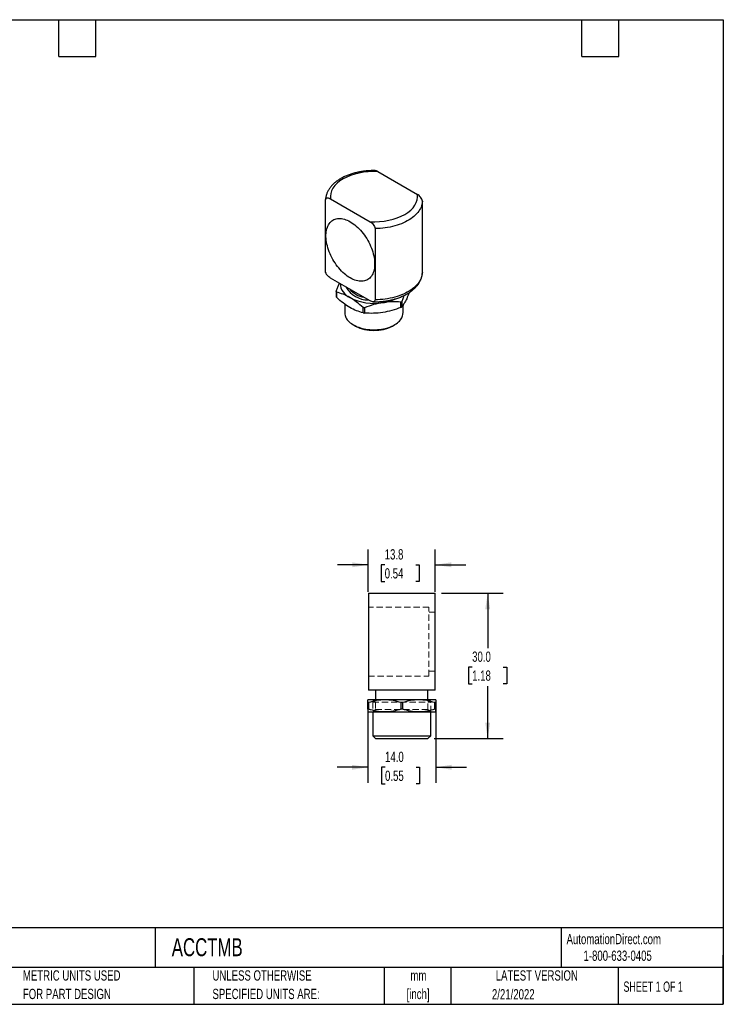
# Model space of a CAD drawing. Header units: millimetres. Extents: x 6 to 273, y 6 to 210.
# Tile 2 of 2: x 128 to 273, y 6 to 210. Entities that reach past the tile are written whole.
import ezdxf

# ---------------------------------------------------------------- set-up
doc = ezdxf.new("R2010")
doc.units = ezdxf.units.MM
doc.linetypes.add('HIDDEN', pattern=[1.905, 1.27, -0.635])
doc.layers.add('SLD-0', color=179, linetype='Continuous')
doc.layers.add('TEXT', color=140, linetype='Continuous')
doc.styles.add('SLDTEXTSTYLE0', font='TXT', dxfattribs={"width": 0.7})
doc.styles.add('SLDTEXTSTYLE1', font='TXT', dxfattribs={"width": 0.65})
doc.dimstyles.new('SLDDIMSTYLE2', dxfattribs={"dimtxt": 2.158008, "dimasz": 3.302, "dimexe": 0, "dimexo": 0.0625, "dimgap": 0.539502, "dimtad": 0, "dimtih": 1, "dimtoh": 1, "dimrnd": 1e-09, "dimzin": 4, "dimdsep": 46, "dimtxsty": 'SLDTEXTSTYLE0', "dimsah": 1, "dimcen": 0.09, "dimadec": 0, "dimazin": 1, "dimtfac": 1, "dimtofl": 0, "dimtmove": 0, "dimatfit": 3, "dimfxl": 0, "dimfrac": 2, "dimtolj": 1, "dimtzin": 12, "dimarcsym": 0})
doc.dimstyles.new('SLDDIMSTYLE3', dxfattribs={"dimtxt": 2.158008, "dimasz": 3.302, "dimexe": 0, "dimexo": 0.0625, "dimgap": 0.539502, "dimtad": 0, "dimtih": 1, "dimtoh": 1, "dimrnd": 1e-09, "dimzin": 12, "dimdsep": 46, "dimtxsty": 'SLDTEXTSTYLE0', "dimsah": 1, "dimcen": 0.09, "dimadec": 0, "dimazin": 3, "dimtfac": 1, "dimtmove": 0, "dimatfit": 0, "dimfxl": 0, "dimfrac": 2, "dimtolj": 1, "dimtzin": 12, "dimarcsym": 0})
doc.dimstyles.new('SLDDIMSTYLE4', dxfattribs={"dimtxt": 2.158008, "dimasz": 3.302, "dimexe": 0, "dimexo": 0.0625, "dimgap": 0.539502, "dimtad": 0, "dimtih": 1, "dimtoh": 1, "dimrnd": 1e-09, "dimzin": 4, "dimdsep": 46, "dimtxsty": 'SLDTEXTSTYLE0', "dimsah": 1, "dimcen": 0.09, "dimadec": 0, "dimazin": 1, "dimtfac": 1, "dimtmove": 0, "dimatfit": 0, "dimfxl": 0, "dimfrac": 2, "dimtolj": 1, "dimtzin": 12, "dimarcsym": 0})

# ---------------------------------------------------------------- blocks, each defined once
blk = doc.blocks.new('SW_NOTE_0_1')
at = {"layer": 'TEXT', "color": 0, "char_height": 2.117, "attachment_point": 2, "style": 'SLDTEXTSTYLE0'}
for s, insert in [('mm', (2.84, 2.73)), ('[inch]', (2.76, -1.09))]:
    blk.add_mtext(s, dxfattribs=dict(at, insert=insert))
blk = doc.blocks.new('SW_NOTE_0_2')
at = {"layer": 'TEXT', "color": 0, "char_height": 2.1167, "attachment_point": 1, "style": 'SLDTEXTSTYLE0'}
for s, insert in [('UNLESS OTHERWISE', (0, 2.73)), ('SPECIFIED UNITS ARE:', (0, -1.09))]:
    blk.add_mtext(s, dxfattribs=dict(at, insert=insert))
blk = doc.blocks.new('SW_NOTE_0_6')
at = {"layer": 'TEXT', "color": 0, "char_height": 2.1167, "attachment_point": 1, "style": 'SLDTEXTSTYLE0'}
for s, insert in [('METRIC UNITS USED', (0, 2.73)), ('FOR PART DESIGN', (0, -1.09))]:
    blk.add_mtext(s, dxfattribs=dict(at, insert=insert))
blk = doc.blocks.new('_D_7')
at = {"layer": 'SLD-0'}
for p, q in [((199.68, 67.34), (199.68, 52.09)), ((213.68, 67.34), (213.68, 52.09)), ((199.68, 55.27), (193.33, 55.27)), ((203.23, 55.27), (202.51, 55.27)), ((202.51, 55.27), (202.51, 51.84)), ((209.65, 55.27), (210.37, 55.27)), ((210.37, 55.27), (210.37, 51.84)), ((213.68, 55.27), (220.03, 55.27)), ((202.51, 51.84), (203.23, 51.84)), ((210.37, 51.84), (209.65, 51.84))]:
    blk.add_line(p, q, dxfattribs=at)
for points in [[(199.68, 55.27), (196.38, 55.78), (196.38, 54.76)], [(213.68, 55.27), (216.99, 54.76), (216.99, 55.78)]]:
    blk.add_solid(points, dxfattribs=at)
at = {"layer": 'SLD-0', "char_height": 2.117, "attachment_point": 1, "style": 'SLDTEXTSTYLE0'}
for s, insert in [('14.0', (203.23, 58.48)), ('0.55', (203.23, 54.57))]:
    blk.add_mtext(s, dxfattribs=dict(at, insert=insert))
blk = doc.blocks.new('_D_8')
at = {"layer": 'SLD-0'}
for p, q in [((199.78, 91.46), (199.78, 100.23)), ((213.58, 91.46), (213.58, 100.23)), ((199.78, 97.05), (193.43, 97.05)), ((203.16, 97.05), (202.43, 97.05)), ((202.43, 97.05), (202.43, 93.62)), ((209.57, 97.05), (210.29, 97.05)), ((210.29, 97.05), (210.29, 93.62)), ((213.58, 97.05), (219.93, 97.05)), ((202.43, 93.62), (203.16, 93.62)), ((210.29, 93.62), (209.57, 93.62))]:
    blk.add_line(p, q, dxfattribs=at)
for points in [[(199.78, 97.05), (196.48, 97.56), (196.48, 96.55)], [(213.58, 97.05), (216.89, 96.55), (216.89, 97.56)]]:
    blk.add_solid(points, dxfattribs=at)
at = {"layer": 'SLD-0', "char_height": 2.117, "attachment_point": 1, "style": 'SLDTEXTSTYLE0'}
for s, insert in [('13.8', (203.16, 100.27)), ('0.54', (203.16, 96.35))]:
    blk.add_mtext(s, dxfattribs=dict(at, insert=insert))
blk = doc.blocks.new('_D_9')
at = {"layer": 'SLD-0'}
for p, q in [((214.85, 91.19), (227.59, 91.19)), ((224.42, 91.19), (224.42, 79.85)), ((221.21, 75.94), (220.49, 75.94)), ((220.49, 75.94), (220.49, 72.51)), ((227.62, 75.94), (228.35, 75.94)), ((228.35, 75.94), (228.35, 72.51)), ((220.49, 72.51), (221.21, 72.51)), ((224.42, 61.19), (224.42, 72.03)), ((228.35, 72.51), (227.62, 72.51)), ((213.35, 61.19), (227.59, 61.19))]:
    blk.add_line(p, q, dxfattribs=at)
for points in [[(224.42, 91.19), (223.91, 87.88), (224.93, 87.88)], [(224.42, 61.19), (224.93, 64.49), (223.91, 64.49)]]:
    blk.add_solid(points, dxfattribs=at)
at = {"layer": 'SLD-0', "char_height": 2.117, "attachment_point": 1, "style": 'SLDTEXTSTYLE0'}
for s, insert in [('30.0', (221.21, 79.15)), ('1.18', (221.21, 75.24))]:
    blk.add_mtext(s, dxfattribs=dict(at, insert=insert))

msp = doc.modelspace()

# ---------------------------------------------------------------- linework, layer by layer
at = {"color": 7, "linetype": 'Continuous', "lineweight": 25}
for p, q in [((201.123, 178.404), (200.939, 178.405)), ((201.732, 178.202), (209.904, 173.484)), ((190.942, 157.65), (190.942, 172.348)), ((191.974, 172.568), (200.146, 167.851)), ((210.936, 157.374), (210.936, 172.072)), ((201.178, 166.439), (201.178, 151.741)), ((210.933, 157.349), (210.936, 157.374)), ((200.146, 151.52), (191.974, 156.238)), ((193.175, 153.477), (193.175, 152.379)), ((193.25, 152.216), (193.25, 153.315)), ((194.939, 150.851), (194.939, 149.02)), ((200.753, 151.318), (200.939, 151.316)), ((206.491, 150.168), (206.491, 151.266)), ((206.698, 151.385), (206.698, 150.287)), ((206.939, 149.02), (206.939, 150.615)), ((198.728, 149.054), (198.728, 150.153)), ((199.009, 150.109), (199.009, 149.01)), ((196.695, 146.571), (197.12, 146.326)), ((204.758, 146.326), (205.182, 146.571)), ((199.784, 90.187), (199.784, 72.187)), ((213.584, 72.187), (213.584, 90.187)), ((201.284, 71.187), (201.284, 69.287)), ((212.084, 69.287), (212.084, 71.187)), ((203.184, 69.187), (199.684, 69.187)), ((201.284, 69.287), (201.184, 69.187)), ((201.284, 69.287), (212.084, 69.287)), ((210.184, 69.187), (203.184, 69.187)), ((213.684, 69.187), (210.184, 69.187)), ((212.184, 69.187), (212.084, 69.287)), ((199.83, 68.609), (199.684, 68.609)), ((199.684, 67.264), (199.684, 68.609)), ((199.83, 67.264), (199.684, 67.264)), ((199.83, 68.609), (199.83, 67.264)), ((206.83, 68.609), (206.538, 68.609)), ((206.538, 67.264), (206.538, 68.609)), ((206.83, 67.264), (206.538, 67.264)), ((206.83, 68.609), (206.83, 67.264)), ((213.538, 67.264), (213.538, 68.609)), ((213.684, 68.609), (213.538, 68.609)), ((213.684, 67.264), (213.538, 67.264)), ((213.684, 68.609), (213.684, 67.264)), ((199.684, 66.687), (203.184, 66.687)), ((200.684, 66.687), (200.684, 61.787)), ((203.184, 66.687), (210.184, 66.687)), ((210.184, 66.687), (213.684, 66.687)), ((212.684, 61.787), (212.684, 66.687)), ((200.684, 61.787), (201.284, 61.187)), ((200.684, 61.787), (212.684, 61.787)), ((201.284, 61.187), (212.084, 61.187)), ((212.084, 61.187), (212.684, 61.787))]:
    msp.add_line(p, q, dxfattribs=at)
at = {"color": 7, "linetype": 'HIDDEN', "lineweight": 18}
for p, q in [((212.284, 88.287), (199.784, 88.287)), ((212.284, 74.087), (212.284, 88.287)), ((213.584, 87.287), (212.284, 87.287)), ((199.784, 74.087), (212.284, 74.087)), ((212.284, 75.087), (213.584, 75.087)), ((201.184, 69.187), (200.684, 68.687)), ((200.784, 69.187), (201.284, 68.687)), ((212.084, 68.687), (212.584, 69.187)), ((212.684, 68.687), (212.184, 69.187)), ((200.684, 68.687), (212.684, 68.687)), ((200.684, 68.687), (200.684, 66.687)), ((201.284, 67.187), (200.784, 66.687)), ((201.284, 68.687), (201.284, 67.187)), ((212.084, 67.187), (201.284, 67.187)), ((212.084, 67.187), (212.084, 68.687)), ((212.584, 66.687), (212.084, 67.187)), ((212.684, 66.687), (212.684, 68.687))]:
    msp.add_line(p, q, dxfattribs=at)
at = {"color": 7, "linetype": 'Continuous', "lineweight": 25, "flags": 128}
for points in [[(210.936, 172.072), (210.91, 171.769), (210.856, 171.467), (210.775, 171.168), (210.666, 170.871), (210.531, 170.578), (210.37, 170.29), (210.182, 170.007), (209.969, 169.73), (209.731, 169.46), (209.469, 169.197), (209.183, 168.943), (208.875, 168.697), (208.544, 168.462), (208.193, 168.236), (207.822, 168.022), (207.431, 167.819), (207.023, 167.628), (206.598, 167.45), (206.158, 167.285), (205.703, 167.134), (205.235, 166.997), (204.755, 166.874), (204.264, 166.765), (203.765, 166.672), (203.257, 166.594), (202.743, 166.532), (202.225, 166.485), (201.702, 166.454), (201.178, 166.439)], [(196.06, 167.842), (196.369, 167.652), (196.677, 167.442), (196.982, 167.21), (197.284, 166.96), (197.582, 166.69), (197.873, 166.403), (198.158, 166.1), (198.435, 165.781), (198.703, 165.448), (198.96, 165.102), (199.207, 164.744), (199.442, 164.376), (199.664, 163.999), (199.872, 163.615), (200.066, 163.225), (200.245, 162.831), (200.408, 162.433), (200.554, 162.034), (200.683, 161.635), (200.795, 161.238), (200.888, 160.843), (200.964, 160.453), (201.021, 160.07), (201.059, 159.693), (201.078, 159.326), (201.078, 158.969), (201.059, 158.623), (201.021, 158.291), (200.964, 157.973), (200.888, 157.67), (200.795, 157.384), (200.683, 157.116), (200.554, 156.866), (200.408, 156.636), (200.245, 156.426), (200.066, 156.238), (199.872, 156.071), (199.664, 155.928), (199.442, 155.807), (199.207, 155.711), (198.96, 155.638), (198.703, 155.589), (198.435, 155.566), (198.158, 155.566), (197.873, 155.591), (197.582, 155.641), (197.284, 155.715), (196.982, 155.813), (196.677, 155.935), (196.369, 156.079), (196.06, 156.247), (195.751, 156.436), (195.443, 156.647), (195.137, 156.878), (194.835, 157.129), (194.538, 157.398), (194.246, 157.685), (193.961, 157.989), (193.685, 158.308), (193.417, 158.641), (193.159, 158.987), (192.912, 159.345), (192.677, 159.712), (192.455, 160.089), (192.247, 160.473), (192.053, 160.863), (191.875, 161.258), (191.712, 161.656), (191.566, 162.055), (191.436, 162.454), (191.325, 162.851), (191.231, 163.245), (191.155, 163.635), (191.099, 164.019), (191.061, 164.395), (191.042, 164.763), (191.042, 165.12), (191.061, 165.465), (191.099, 165.798), (191.155, 166.116), (191.231, 166.418), (191.325, 166.705), (191.436, 166.973), (191.566, 167.223), (191.712, 167.453), (191.875, 167.663), (192.053, 167.851), (192.247, 168.017), (192.455, 168.161), (192.677, 168.281), (192.912, 168.378), (193.159, 168.451), (193.417, 168.499), (193.685, 168.523), (193.961, 168.522), (194.246, 168.497), (194.538, 168.448), (194.835, 168.374), (195.137, 168.276), (195.443, 168.154), (195.751, 168.009), (196.06, 167.842)], [(210.936, 157.374), (210.91, 157.071), (210.856, 156.77), (210.775, 156.47), (210.666, 156.174), (210.531, 155.881), (210.37, 155.592), (210.182, 155.309), (209.969, 155.032), (209.731, 154.762), (209.469, 154.499), (209.183, 154.245), (208.875, 154), (208.544, 153.764), (208.193, 153.539), (207.822, 153.324), (207.431, 153.121), (207.023, 152.931), (206.598, 152.753), (206.158, 152.588), (205.703, 152.436), (205.235, 152.299), (204.755, 152.176), (204.264, 152.068), (203.765, 151.974), (203.257, 151.896), (202.743, 151.834), (202.225, 151.787), (201.702, 151.756), (201.178, 151.741)], [(194.939, 149.02), (194.939, 148.991), (194.956, 148.757), (195, 148.524), (195.072, 148.294), (195.17, 148.067), (195.295, 147.845), (195.445, 147.627), (195.621, 147.416), (195.82, 147.213), (196.043, 147.017), (196.289, 146.831), (196.555, 146.655), (196.842, 146.489), (197.147, 146.336), (197.47, 146.194), (197.808, 146.065), (198.161, 145.95), (198.526, 145.849), (198.902, 145.762), (199.288, 145.69), (199.681, 145.633), (200.08, 145.592), (200.483, 145.566), (200.888, 145.556), (201.293, 145.562), (201.697, 145.584), (202.097, 145.621), (202.492, 145.674), (202.879, 145.742), (203.258, 145.826), (203.626, 145.923), (203.982, 146.035), (204.325, 146.16), (204.651, 146.299), (204.961, 146.45), (205.252, 146.612), (205.524, 146.786), (205.775, 146.97), (206.004, 147.163), (206.209, 147.365), (206.391, 147.574), (206.547, 147.79), (206.678, 148.011), (206.783, 148.237), (206.862, 148.467), (206.913, 148.699), (206.937, 148.932), (206.939, 149.02)]]:
    msp.add_lwpolyline(points, dxfattribs=at)
at = {"color": 7, "linetype": 'Continuous', "lineweight": 25}
for centre, radius, start, end in [((197.375, 155.359), 3.445, 184.2613, 246.28407), ((196.132, 154.751), 3.22, 203.3023, 206.49462), ((199.739, 156.985), 5.265, 209.35528, 270.6501), ((199.804, 157.262), 5.083, 220.87152, 259.13386), ((196.132, 153.653), 3.22, 203.3023, 206.49462), ((200.927, 161.749), 10.745, 242.64283, 279.7711), ((201.354, 160.686), 9.628, 278.33925, 294.94294), ((202.824, 157.857), 7.542, 299.09236, 300.90226), ((200.846, 162.917), 12.939, 260.57549, 261.83843), ((200.846, 161.819), 12.939, 260.57549, 261.83843), ((202.824, 156.759), 7.542, 299.09236, 300.90226), ((200.939, 153.668), 8.276, 242.51913, 297.48087)]:
    msp.add_arc(centre, radius, start, end, dxfattribs=at)
for points, knots in [([(200.939, 178.405), (200.77, 178.404), (200.534, 178.402), (200.186, 178.389), (199.888, 178.373), (199.535, 178.347), (199.166, 178.311), (198.781, 178.265), (198.388, 178.208), (197.989, 178.139), (197.588, 178.058), (197.188, 177.966), (196.789, 177.863), (196.395, 177.748), (196.006, 177.621), (195.624, 177.483), (195.25, 177.333), (194.886, 177.172), (194.532, 177), (194.19, 176.818), (193.859, 176.625), (193.543, 176.421), (193.24, 176.207), (192.953, 175.984), (192.681, 175.75), (192.426, 175.508), (192.189, 175.257), (191.971, 174.998), (191.771, 174.731), (191.592, 174.457), (191.433, 174.176), (191.295, 173.889), (191.179, 173.597), (191.085, 173.3), (191.013, 172.999), (190.966, 172.694), (190.943, 172.485), (190.943, 172.377), (190.943, 172.372)], [0, 0, 0, 0, 0.0333791, 0.0468882, 0.0693088, 0.0925722, 0.1175123, 0.1435234, 0.1703625, 0.1978365, 0.2258093, 0.2541812, 0.282878, 0.3118435, 0.3410348, 0.370418, 0.3999666, 0.4296587, 0.4594762, 0.489403, 0.5194243, 0.5495254, 0.579687, 0.6098895, 0.6401125, 0.6703334, 0.7005282, 0.7306723, 0.7607433, 0.7907228, 0.8206001, 0.8503749, 0.8800596, 0.9096806, 0.9392788, 0.968908, 0.9986339, 1, 1, 1, 1]), ([(201.732, 178.202), (199.079, 178.337), (196.458, 177.787), (192.692, 175.613), (191.739, 174.1), (191.974, 172.568)], [0, 0, 0, 0, 0.5, 0.5, 1, 1, 1, 1]), ([(201.732, 178.202), (201.646, 178.247), (201.472, 178.338), (201.266, 178.398), (201.155, 178.401), (201.123, 178.402)], [0, 0, 0, 0, 0.4100298, 0.8326836, 1, 1, 1, 1]), ([(190.946, 172.372), (190.952, 172.432), (190.966, 172.562), (191.054, 172.673), (191.157, 172.738), (191.275, 172.772), (191.421, 172.774), (191.597, 172.739), (191.782, 172.672), (191.91, 172.603), (191.974, 172.568)], [0, 0, 0, 0, 0.12221865, 0.26123694, 0.3564179, 0.45173172, 0.58475276, 0.71798354, 0.85894692, 1, 1, 1, 1]), ([(200.146, 167.851), (202.798, 167.715), (205.419, 168.265), (209.186, 170.44), (210.138, 171.953), (209.904, 173.484)], [0, 0, 0, 0, 0.5, 0.5, 1, 1, 1, 1]), ([(210.936, 172.072), (210.936, 172.207), (210.895, 172.36), (210.76, 172.655), (210.668, 172.795), (210.468, 173.042), (210.359, 173.149), (210.134, 173.338), (210.019, 173.417), (209.904, 173.484)], [0, 0, 0, 0, 0.25, 0.25, 0.5, 0.5, 0.75, 0.75, 1, 1, 1, 1]), ([(200.146, 167.851), (200.261, 167.784), (200.375, 167.705), (200.598, 167.519), (200.709, 167.41), (200.909, 167.163), (201, 167.024), (201.136, 166.728), (201.178, 166.574), (201.178, 166.439)], [0, 0, 0, 0, 0.25, 0.25, 0.5, 0.5, 0.75, 0.75, 1, 1, 1, 1]), ([(191.974, 156.238), (191.858, 156.304), (191.744, 156.383), (191.521, 156.57), (191.411, 156.679), (191.21, 156.925), (191.119, 157.064), (190.983, 157.36), (190.942, 157.515), (190.942, 157.65)], [0, 0, 0, 0, 0.25, 0.25, 0.5, 0.5, 0.75, 0.75, 1, 1, 1, 1]), ([(200.939, 151.316), (201.107, 151.318), (201.343, 151.32), (201.692, 151.333), (201.989, 151.349), (202.342, 151.375), (202.711, 151.41), (203.096, 151.457), (203.489, 151.514), (203.888, 151.583), (204.289, 151.663), (204.69, 151.755), (205.088, 151.859), (205.483, 151.974), (205.871, 152.101), (206.253, 152.239), (206.627, 152.389), (206.991, 152.55), (207.345, 152.721), (207.688, 152.904), (208.018, 153.097), (208.335, 153.301), (208.637, 153.515), (208.925, 153.738), (209.196, 153.971), (209.451, 154.214), (209.688, 154.465), (209.907, 154.724), (210.106, 154.991), (210.285, 155.265), (210.444, 155.546), (210.582, 155.833), (210.698, 156.125), (210.793, 156.422), (210.865, 156.723), (210.912, 157.028), (210.934, 157.237), (210.935, 157.344), (210.935, 157.349)], [0, 0, 0, 0, 0.03338186, 0.04689217, 0.06931457, 0.09257997, 0.11752216, 0.14353538, 0.17037673, 0.19785304, 0.2258282, 0.25420246, 0.28290163, 0.31186961, 0.34106328, 0.370449, 0.40000004, 0.42969467, 0.45951464, 0.48944394, 0.51946774, 0.54957137, 0.57973552, 0.60994054, 0.64016605, 0.67038949, 0.70058677, 0.73073346, 0.76080691, 0.7907889, 0.8206687, 0.85044599, 0.88013318, 0.90975673, 0.93935733, 0.96898904, 0.99871744, 1, 1, 1, 1]), ([(193.175, 153.477), (193.256, 153.719), (193.418, 154.204), (193.624, 154.777), (193.748, 155.087), (193.789, 155.19)], [0, 0, 0, 0, 0.4016169, 0.8031507, 1, 1, 1, 1]), ([(195.989, 152.205), (195.522, 152.474), (195.062, 152.696), (194.15, 153.059), (193.698, 153.201), (193.25, 153.315)], [0, 0, 0, 0, 0.5, 0.5, 1, 1, 1, 1]), ([(207.128, 152.619), (207.068, 152.454), (206.923, 152.061), (206.78, 151.634), (206.698, 151.385)], [0, 0, 0, 0, 0.4186814, 1, 1, 1, 1]), ([(208.221, 153.231), (208.217, 153.222), (208.13, 152.981), (207.956, 152.55), (207.786, 152.167), (207.7, 151.975)], [0, 0, 0, 0, 0.0188057, 0.5094401, 1, 1, 1, 1]), ([(195.989, 150.164), (195.522, 150.433), (195.062, 150.744), (194.15, 151.434), (193.698, 151.813), (193.25, 152.216)], [0, 0, 0, 0, 0.5, 0.5, 1, 1, 1, 1]), ([(198.728, 150.153), (198.28, 150.556), (197.828, 150.935), (196.916, 151.625), (196.456, 151.936), (195.989, 152.205)], [0, 0, 0, 0, 0.5, 0.5, 1, 1, 1, 1]), ([(202.75, 151.159), (202.113, 151.061), (201.484, 150.918), (200.238, 150.562), (199.621, 150.348), (199.009, 150.109)], [0, 0, 0, 0, 0.5, 0.5, 1, 1, 1, 1]), ([(201.178, 151.741), (201.178, 151.606), (201.137, 151.5), (201.002, 151.361), (200.91, 151.327), (200.71, 151.311), (200.601, 151.329), (200.376, 151.4), (200.261, 151.453), (200.146, 151.52)], [0, 0, 0, 0, 0.25, 0.25, 0.5, 0.5, 0.75, 0.75, 1, 1, 1, 1]), ([(206.491, 151.266), (205.88, 151.316), (205.263, 151.339), (204.017, 151.31), (203.388, 151.258), (202.75, 151.159)], [0, 0, 0, 0, 0.5, 0.5, 1, 1, 1, 1]), ([(207.7, 151.975), (207.529, 151.607), (207.361, 151.288), (207.027, 150.733), (206.862, 150.496), (206.698, 150.287)], [0, 0, 0, 0, 0.5, 0.5, 1, 1, 1, 1]), ([(198.728, 149.054), (198.28, 149.168), (197.828, 149.31), (196.916, 149.673), (196.456, 149.894), (195.989, 150.164)], [0, 0, 0, 0, 0.5, 0.5, 1, 1, 1, 1]), ([(202.75, 149.118), (202.113, 149.019), (201.484, 148.966), (200.238, 148.937), (199.621, 148.961), (199.009, 149.01)], [0, 0, 0, 0, 0.5, 0.5, 1, 1, 1, 1]), ([(206.491, 150.168), (205.88, 149.929), (205.263, 149.715), (204.017, 149.358), (203.388, 149.216), (202.75, 149.118)], [0, 0, 0, 0, 0.5, 0.5, 1, 1, 1, 1]), ([(199.784, 91.187), (201.494, 91.187), (204.021, 91.187), (209.347, 91.187), (211.874, 91.187), (213.584, 91.187)], [0, 0, 0, 0, 0.5, 0.5, 1, 1, 1, 1]), ([(199.784, 91.187), (199.784, 91.187), (199.784, 91.17), (199.784, 91.1), (199.784, 91.044), (199.784, 90.884), (199.784, 90.779), (199.784, 90.512), (199.784, 90.352), (199.784, 90.187)], [0, 0, 0, 0, 0.25, 0.25, 0.5, 0.5, 0.75, 0.75, 1, 1, 1, 1]), ([(213.584, 90.187), (213.584, 90.352), (213.584, 90.511), (213.584, 90.777), (213.584, 90.883), (213.584, 91.043), (213.584, 91.099), (213.584, 91.171), (213.584, 91.187), (213.584, 91.187)], [0, 0, 0, 0, 0.25, 0.25, 0.5, 0.5, 0.75, 0.75, 1, 1, 1, 1]), ([(199.784, 72.187), (199.784, 72.021), (199.784, 71.863), (199.784, 71.596), (199.784, 71.49), (199.784, 71.33), (199.784, 71.275), (199.784, 71.203), (199.784, 71.187), (199.784, 71.187)], [0, 0, 0, 0, 0.25, 0.25, 0.5, 0.5, 0.75, 0.75, 1, 1, 1, 1]), ([(213.584, 71.187), (213.524, 71.187), (213.404, 71.187), (213.216, 71.187), (213.022, 71.187), (212.822, 71.187), (212.617, 71.187), (212.405, 71.187), (212.001, 71.187), (211.378, 71.187), (210.5, 71.187), (209.575, 71.187), (208.312, 71.187), (206.684, 71.187), (205.057, 71.187), (203.794, 71.187), (202.869, 71.187), (201.991, 71.187), (201.31, 71.187), (200.802, 71.187), (200.444, 71.187), (200.102, 71.187), (199.89, 71.187), (199.784, 71.187)], [0, 0, 0, 0, 0.0176923, 0.0353439, 0.0529716, 0.0705923, 0.0882227, 0.1058797, 0.1235801, 0.1868336, 0.2501203, 0.3133738, 0.3766606, 0.5000049, 0.6233493, 0.6866028, 0.7498895, 0.813143, 0.8764298, 0.9073613, 0.9382066, 0.9690561, 1, 1, 1, 1]), ([(213.584, 71.187), (213.584, 71.187), (213.584, 71.203), (213.584, 71.273), (213.584, 71.329), (213.584, 71.489), (213.584, 71.595), (213.584, 71.861), (213.584, 72.021), (213.584, 72.187)], [0, 0, 0, 0, 0.25, 0.25, 0.5, 0.5, 0.75, 0.75, 1, 1, 1, 1]), ([(199.684, 68.609), (199.684, 68.786), (199.684, 68.932), (199.684, 69.132), (199.684, 69.187), (199.684, 69.187)], [0, 0, 0, 0, 0.5, 0.5, 1, 1, 1, 1]), ([(203.184, 69.187), (202.613, 69.187), (202.048, 69.132), (200.931, 68.932), (200.379, 68.786), (199.83, 68.609)], [0, 0, 0, 0, 0.5, 0.5, 1, 1, 1, 1]), ([(206.538, 68.609), (205.99, 68.786), (205.437, 68.932), (204.32, 69.132), (203.756, 69.187), (203.184, 69.187)], [0, 0, 0, 0, 0.5, 0.5, 1, 1, 1, 1]), ([(210.184, 69.187), (209.613, 69.187), (209.048, 69.132), (207.931, 68.932), (207.379, 68.786), (206.83, 68.609)], [0, 0, 0, 0, 0.5, 0.5, 1, 1, 1, 1]), ([(213.538, 68.609), (212.99, 68.786), (212.437, 68.932), (211.32, 69.132), (210.756, 69.187), (210.184, 69.187)], [0, 0, 0, 0, 0.5, 0.5, 1, 1, 1, 1]), ([(213.684, 69.187), (213.684, 69.187), (213.684, 69.132), (213.684, 68.932), (213.684, 68.786), (213.684, 68.609)], [0, 0, 0, 0, 0.5, 0.5, 1, 1, 1, 1]), ([(199.684, 67.264), (199.684, 67.087), (199.684, 66.942), (199.684, 66.741), (199.684, 66.687), (199.684, 66.687)], [0, 0, 0, 0, 0.5, 0.5, 1, 1, 1, 1]), ([(203.184, 66.687), (202.613, 66.687), (202.048, 66.741), (200.931, 66.942), (200.379, 67.087), (199.83, 67.264)], [0, 0, 0, 0, 0.5, 0.5, 1, 1, 1, 1]), ([(206.538, 67.264), (205.99, 67.087), (205.437, 66.942), (204.32, 66.741), (203.756, 66.687), (203.184, 66.687)], [0, 0, 0, 0, 0.5, 0.5, 1, 1, 1, 1]), ([(210.184, 66.687), (209.613, 66.687), (209.048, 66.741), (207.931, 66.942), (207.379, 67.087), (206.83, 67.264)], [0, 0, 0, 0, 0.5, 0.5, 1, 1, 1, 1]), ([(213.538, 67.264), (212.99, 67.087), (212.437, 66.942), (211.32, 66.741), (210.756, 66.687), (210.184, 66.687)], [0, 0, 0, 0, 0.5, 0.5, 1, 1, 1, 1]), ([(213.684, 66.687), (213.684, 66.687), (213.684, 66.741), (213.684, 66.942), (213.684, 67.087), (213.684, 67.264)], [0, 0, 0, 0, 0.5, 0.5, 1, 1, 1, 1])]:
    msp.add_open_spline(points, degree=3, knots=knots, dxfattribs=at)
at = {"layer": 'TEXT'}
for p, q in [((6.35, 209.55), (273.05, 209.55)), ((135.89, 201.93), (135.89, 209.55)), ((143.51, 201.93), (143.51, 209.55)), ((243.84, 201.93), (243.84, 209.55)), ((251.46, 201.93), (251.46, 209.55)), ((273.05, 209.55), (273.05, 6.35)), ((135.89, 201.93), (143.51, 201.93)), ((243.84, 201.93), (251.46, 201.93)), ((273.05, 22.126), (6.35, 22.126)), ((155.759, 22.126), (155.759, 13.97)), ((239.575, 22.126), (239.575, 13.97)), ((273.05, 6.35), (273.05, 16.51)), ((273.05, 13.97), (6.35, 13.97)), ((163.78, 13.97), (163.78, 6.35)), ((203.024, 13.97), (203.024, 6.35)), ((216.812, 13.97), (216.812, 6.35)), ((251.349, 13.97), (251.349, 6.35)), ((6.35, 6.35), (273.05, 6.35))]:
    msp.add_line(p, q, dxfattribs=at)

# ---------------------------------------------------------------- block references
for name, p in [('SW_NOTE_0_6', (128.478, 10.635)), ('SW_NOTE_0_2', (167.608, 10.635)), ('SW_NOTE_0_1', (207.286, 10.629))]:
    msp.add_blockref(name, p, dxfattribs=at)

# ---------------------------------------------------------------- texts
at = {"layer": 'SLD-0', "char_height": 2.11667, "attachment_point": 1, "style": 'SLDTEXTSTYLE0'}
for s, insert in [('AutomationDirect.com', (240.695, 20.877)), ('1-800-633-0405', (244.192, 17.437))]:
    msp.add_mtext(s, dxfattribs=dict(at, insert=insert))
at = {"layer": 'TEXT'}
for s, insert, char_height, attachment_point, style in [('ACCTMB', (159.208, 19.987), 3.7042, 1, 'SLDTEXTSTYLE0'), ('LATEST VERSION', (234.552, 13.364), 2.11667, 2, 'SLDTEXTSTYLE0'), ('SHEET 1 OF 1', (252.441, 11.051), 2.11667, 1, 'SLDTEXTSTYLE1'), ('2/21/2022', (229.701, 9.474), 2.1167, 2, 'SLDTEXTSTYLE0')]:
    msp.add_mtext(s, dxfattribs=dict(at, insert=insert, char_height=char_height, attachment_point=attachment_point, style=style))

# ---------------------------------------------------------------- dimensions: what is measured, and where the dimension line sits
at = {"layer": 'SLD-0'}
for base, p1, p2, dimstyle, picture, middle in [((199.784, 97.055), (213.584, 90.187), (199.784, 90.187), 'SLDDIMSTYLE3', '_D_8', (206.362, 97.055)), ((213.684, 55.268), (199.684, 68.609), (213.684, 68.609), 'SLDDIMSTYLE4', '_D_7', (206.441, 55.268))]:
    dim = msp.add_linear_dim(base=base, p1=p1, p2=p2, dimstyle=dimstyle, dxfattribs=at)
    dim.commit()
    dim.dimension.update_dxf_attribs({"geometry": picture, "text_midpoint": middle, "dimtype": 160})
dim = msp.add_linear_dim(base=(224.418, 61.187), p1=(213.584, 91.187), p2=(212.084, 61.187), angle=90, dimstyle='SLDDIMSTYLE2', dxfattribs=at)
dim.commit()
dim.dimension.update_dxf_attribs({"geometry": '_D_9', "text_midpoint": (224.418, 75.939), "dimtype": 160})

doc.saveas('drawing.dxf')
